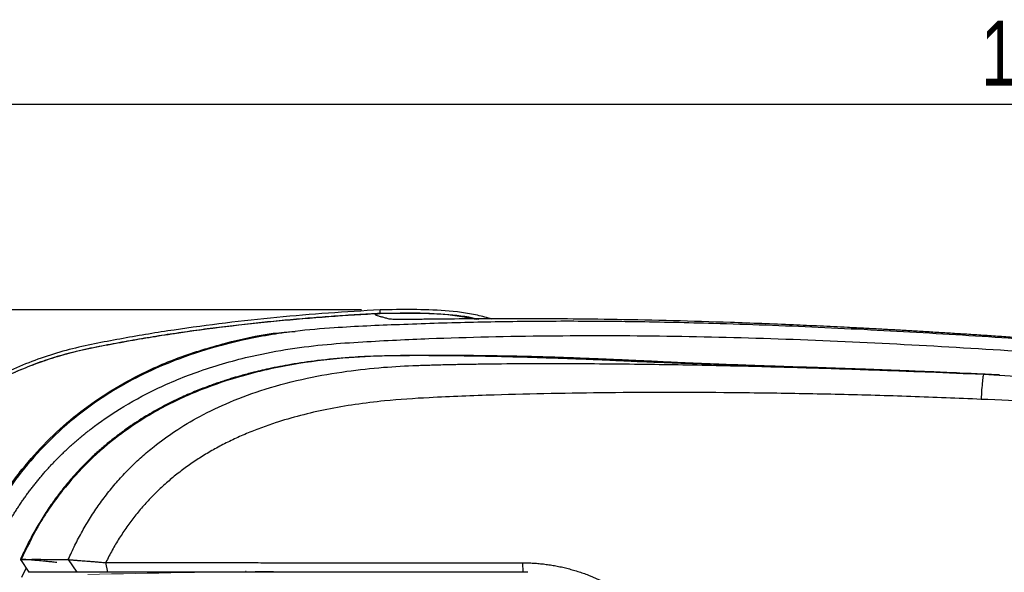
# Model space of a CAD drawing. Header units: millimetres. Extents: x 22 to 354, y 5 to 374.
# Tile 13 of 15: x 50 to 103, y 344 to 374. Entities that reach past the tile are written whole.
import ezdxf

# ---------------------------------------------------------------- set-up
doc = ezdxf.new("R2010")
doc.units = ezdxf.units.MM
doc.layers.add('DRAWINGS', color=7, linetype='Continuous')
doc.styles.add('SLDTEXTSTYLE0', font='TXT', dxfattribs={"width": 0.75})
doc.dimstyles.new('SLDDIMSTYLE0', dxfattribs={"dimtxt": 3.5, "dimasz": 3.302, "dimexe": 0, "dimexo": 0.0625, "dimgap": 0.875, "dimtad": 0, "dimtih": 1, "dimtoh": 1, "dimdec": 0, "dimrnd": 1e-09, "dimzin": 12, "dimdsep": 46, "dimtxsty": 'SLDTEXTSTYLE0', "dimsah": 1, "dimcen": 0.09, "dimadec": 0, "dimazin": 3, "dimtfac": 1, "dimtdec": 0, "dimtofl": 0, "dimtmove": 0, "dimatfit": 3, "dimfxl": 0, "dimfrac": 2, "dimtolj": 1, "dimtzin": 12, "dimarcsym": 0})

# ---------------------------------------------------------------- blocks, each defined once
blk = doc.blocks.new('_D_2')
at = {"layer": 'DRAWINGS'}
for p, q in [((37.508, 336.114), (37.508, 370.632)), ((176.881, 336.114), (176.881, 370.632)), ((176.881, 369.632), (37.508, 369.632))]:
    blk.add_line(p, q, dxfattribs=at)
for points in [[(37.508, 369.632), (40.81, 369.124), (40.81, 370.14)], [(176.881, 369.632), (173.579, 370.14), (173.579, 369.124)]]:
    blk.add_solid(points, dxfattribs=at)
at = {"layer": 'DRAWINGS', "insert": (101.49, 374.144), "char_height": 3.5, "attachment_point": 1, "style": 'SLDTEXTSTYLE0'}
blk.add_mtext('139', dxfattribs=at)
blk = doc.blocks.new('_D_3')
at = {"layer": 'DRAWINGS'}
for p, q in [((68.116, 358.56), (23.457, 358.56)), ((24.457, 358.56), (24.457, 336.932)), ((24.457, 311.668), (24.457, 331.376)), ((68.116, 311.668), (23.457, 311.668))]:
    blk.add_line(p, q, dxfattribs=at)
for points in [[(24.457, 358.56), (23.949, 355.258), (24.965, 355.258)], [(24.457, 311.668), (24.965, 314.97), (23.949, 314.97)]]:
    blk.add_solid(points, dxfattribs=at)
at = {"layer": 'DRAWINGS', "insert": (21.871, 335.888), "char_height": 3.5, "attachment_point": 1, "style": 'SLDTEXTSTYLE0'}
blk.add_mtext('47', dxfattribs=at)

msp = doc.modelspace()

# ---------------------------------------------------------------- linework, layer by layer
at = {"color": 7, "linetype": 'Continuous', "lineweight": 25}
for p, q in [((69.126, 358.377), (69.116, 358.56)), ((100.35, 355.139), (100.042, 355.152)), ((100.35, 355.152), (101.638, 355.092)), ((100.35, 355.128), (100.35, 355.152)), ((102.472, 355.044), (116.464, 354.235)), ((49.733, 345.105), (50.184, 344.414)), ((49.738, 345.11), (50.186, 344.414)), ((49.811, 345.109), (49.77, 345.109)), ((52.317, 345.101), (52.769, 344.414)), ((54.329, 344.937), (54.428, 344.414)), ((76.787, 344.928), (76.814, 344.415)), ((76.913, 344.414), (76.814, 344.414)), ((77.085, 344.414), (76.912, 344.414))]:
    msp.add_line(p, q, dxfattribs=at)
at = {"color": 8, "linetype": 'Continuous', "lineweight": 25}
for p, q in [((69.127, 358.354), (69.126, 358.377)), ((101.638, 355.092), (102.472, 355.044)), ((49.811, 344.154), (50.046, 344.632))]:
    msp.add_line(p, q, dxfattribs=at)
at = {"color": 7, "linetype": 'Continuous', "lineweight": 25}
for points, knots in [([(69.116, 358.56), (67.26, 358.462), (65.406, 358.329), (61.702, 357.974), (59.853, 357.751), (57.098, 357.339), (56.182, 357.188), (54.813, 356.939), (54.358, 356.854), (53.447, 356.675), (52.99, 356.578), (51.629, 356.236), (50.733, 355.942), (48.972, 355.215), (48.128, 354.793), (46.51, 353.836), (45.737, 353.302), (44.631, 352.412), (44.27, 352.1), (43.575, 351.453), (43.241, 351.118), (42.281, 350.082), (41.695, 349.348), (40.895, 348.184), (40.642, 347.786), (40.162, 346.967), (39.936, 346.547), (38.887, 344.426), (38.302, 342.638), (37.805, 339.827), (37.699, 338.888), (37.55, 337.006), (37.508, 336.062), (37.508, 335.114)], [0, 0, 0, 0, 0.125, 0.125, 0.25, 0.25, 0.3125, 0.3125, 0.34375, 0.34375, 0.375, 0.375, 0.4375, 0.4375, 0.5, 0.5, 0.5625, 0.5625, 0.59375, 0.59375, 0.625, 0.625, 0.6875, 0.6875, 0.71875, 0.71875, 0.75, 0.75, 0.875, 0.875, 0.9375, 0.9375, 1, 1, 1, 1]), ([(37.692, 335.114), (37.692, 336.057), (37.733, 336.996), (37.882, 338.869), (37.987, 339.803), (38.479, 342.591), (39.059, 344.36), (40.098, 346.462), (40.322, 346.878), (40.798, 347.689), (41.048, 348.084), (41.841, 349.237), (42.421, 349.964), (43.373, 350.99), (43.703, 351.322), (44.391, 351.963), (44.749, 352.272), (45.845, 353.153), (46.611, 353.683), (48.214, 354.631), (49.05, 355.049), (50.795, 355.769), (51.681, 356.06), (53.03, 356.4), (53.483, 356.495), (54.392, 356.674), (54.847, 356.759), (56.213, 357.007), (57.127, 357.158), (59.877, 357.569), (61.723, 357.792), (65.42, 358.147), (67.272, 358.279), (69.126, 358.377)], [0, 0, 0, 0, 0.0625, 0.0625, 0.125, 0.125, 0.25, 0.25, 0.28125, 0.28125, 0.3125, 0.3125, 0.375, 0.375, 0.40625, 0.40625, 0.4375, 0.4375, 0.5, 0.5, 0.5625, 0.5625, 0.625, 0.625, 0.65625, 0.65625, 0.6875, 0.6875, 0.75, 0.75, 0.875, 0.875, 1, 1, 1, 1]), ([(69.126, 358.368), (68.71, 358.345), (67.878, 358.3), (66.631, 358.217), (65.386, 358.123), (64.143, 358.016), (62.901, 357.896), (61.662, 357.763), (60.424, 357.616), (59.189, 357.453), (57.957, 357.276), (56.727, 357.083), (55.501, 356.872), (54.278, 356.643), (53.061, 356.405), (51.864, 356.097), (50.698, 355.714), (49.566, 355.262), (48.47, 354.744), (47.473, 354.195), (46.568, 353.628), (45.749, 353.055), (44.956, 352.438), (44.191, 351.775), (43.457, 351.069), (42.757, 350.32), (42.093, 349.528), (41.468, 348.695), (40.885, 347.822), (40.346, 346.912), (39.851, 345.965), (39.404, 344.984), (39.007, 343.969), (38.663, 342.919), (38.375, 341.838), (38.148, 340.726), (37.979, 339.595), (37.855, 338.459), (37.768, 337.33), (37.711, 336.216), (37.704, 335.479), (37.7, 335.114)], [0, 0, 0, 0, 0.0279314, 0.0558461, 0.0837416, 0.1116211, 0.139486, 0.1673368, 0.1951745, 0.2230002, 0.2508157, 0.2786216, 0.3064172, 0.3342133, 0.3619884, 0.3895772, 0.4169544, 0.444162, 0.4712348, 0.4981999, 0.5204028, 0.5427239, 0.5651731, 0.5877608, 0.6104987, 0.6334, 0.6564752, 0.679727, 0.703159, 0.726785, 0.7506207, 0.7746899, 0.799025, 0.8236625, 0.8486415, 0.8740015, 0.8996632, 0.9252919, 0.9505864, 0.9755431, 1, 1, 1, 1]), ([(69.606, 358.066), (69.538, 358.085), (69.404, 358.124), (69.249, 358.165), (69.131, 358.197), (69.025, 358.228), (68.921, 358.262), (68.856, 358.296), (68.859, 358.32), (68.901, 358.336), (68.954, 358.348), (69.026, 358.359), (69.093, 358.365), (69.126, 358.368)], [0, 0, 0, 0, 0.123781, 0.2476144, 0.3038757, 0.378838, 0.5050894, 0.6274013, 0.7512276, 0.8146408, 0.8755075, 0.9387115, 1, 1, 1, 1]), ([(75.149, 358.063), (74.888, 358.136), (74.062, 358.364), (72.042, 358.613), (70.286, 358.581), (69.116, 358.56)], [0, 0, 0, 0, 0.133727, 0.422526, 1, 1, 1, 1]), ([(69.126, 358.368), (69.843, 358.389), (71.223, 358.429), (72.962, 358.324), (73.961, 358.127), (74.308, 358.059)], [0, 0, 0, 0, 0.413611, 0.795808, 1, 1, 1, 1]), ([(134.163, 354.129), (133.52, 354.202), (131.937, 354.38), (129.414, 354.653), (126.595, 354.952), (123.775, 355.241), (120.955, 355.521), (118.134, 355.791), (115.313, 356.051), (112.491, 356.298), (109.669, 356.532), (106.846, 356.753), (104.023, 356.959), (101.2, 357.15), (98.376, 357.323), (95.552, 357.48), (92.728, 357.618), (89.904, 357.735), (86.61, 357.845), (83.787, 357.907), (81.278, 357.937), (79.553, 357.947), (77.046, 357.94), (73.913, 357.895), (70.237, 357.772), (67.112, 357.642), (64.284, 357.407), (61.871, 357.001), (59.421, 356.35), (57.381, 355.591), (55.543, 354.699), (53.855, 353.673), (52.18, 352.388), (50.633, 350.879), (49.4, 349.352), (48.235, 347.582), (47.181, 345.52), (46.333, 343.21), (45.795, 341.147), (45.468, 339.358), (45.233, 337.38), (45.194, 335.96), (45.171, 335.114)], [0, 0, 0, 0, 0.018879, 0.046441, 0.074004, 0.101566, 0.129133, 0.156695, 0.184257, 0.21182, 0.239389, 0.266951, 0.294515, 0.322077, 0.34964, 0.377202, 0.404778, 0.432341, 0.459903, 0.501259, 0.515053, 0.533428, 0.551803, 0.588571, 0.625351, 0.659808, 0.680503, 0.708789, 0.731677, 0.755044, 0.772726, 0.79173, 0.813041, 0.834647, 0.854967, 0.870403, 0.896582, 0.922408, 0.942037, 0.95866, 0.975357, 1, 1, 1, 1]), ([(105.382, 356.925), (105.069, 356.948), (104.447, 356.993), (103.523, 357.058), (102.613, 357.12), (101.718, 357.18), (100.837, 357.237), (99.971, 357.292), (99.12, 357.344), (98.282, 357.395), (97.46, 357.443), (96.652, 357.488), (95.858, 357.532), (95.078, 357.573), (94.313, 357.612), (93.562, 357.649), (92.825, 357.685), (92.103, 357.718), (90.473, 357.79), (88.035, 357.885), (84.841, 357.981), (81.879, 358.043), (78.867, 358.08), (76.015, 358.088), (73.509, 358.074), (72.117, 358.059), (71.373, 358.051), (71.026, 358.048), (70.717, 358.046), (70.445, 358.045), (70.21, 358.045), (70.013, 358.046), (69.853, 358.049), (69.731, 358.053), (69.644, 358.059), (69.619, 358.064), (69.606, 358.066)], [0, 0, 0, 0, 0.016494, 0.032754, 0.048783, 0.064583, 0.080157, 0.095508, 0.110638, 0.125552, 0.140252, 0.15474, 0.169021, 0.183097, 0.196971, 0.210648, 0.22413, 0.237422, 0.250526, 0.314542, 0.375104, 0.438683, 0.500181, 0.581521, 0.664107, 0.750273, 0.772897, 0.795962, 0.819501, 0.843544, 0.868123, 0.893265, 0.918998, 0.945349, 0.972342, 1, 1, 1, 1]), ([(45.105, 335.114), (45.132, 335.997), (45.188, 337.76), (45.544, 340.387), (46.176, 342.961), (47.083, 345.455), (48.28, 347.825), (49.658, 349.827), (51.12, 351.473), (52.584, 352.801), (54.18, 353.963), (56.073, 355.066), (58.278, 356.041), (60.786, 356.797), (62.877, 357.282), (64.141, 357.373), (64.532, 357.402)], [0, 0, 0, 0, 0.08033, 0.160298, 0.240571, 0.321131, 0.401529, 0.482104, 0.542466, 0.602581, 0.662902, 0.723303, 0.80348, 0.883761, 0.96397, 1, 1, 1, 1]), ([(46.197, 335.114), (46.199, 335.201), (46.203, 335.374), (46.21, 335.634), (46.218, 335.894), (46.227, 336.153), (46.236, 336.411), (46.248, 336.668), (46.261, 336.926), (46.276, 337.182), (46.294, 337.438), (46.314, 337.693), (46.337, 337.947), (46.363, 338.201), (46.391, 338.454), (46.422, 338.706), (46.456, 338.957), (46.491, 339.208), (46.53, 339.457), (46.571, 339.706), (46.614, 339.954), (46.659, 340.201), (46.707, 340.447), (46.757, 340.692), (46.809, 340.936), (46.863, 341.179), (46.919, 341.421), (46.978, 341.662), (47.039, 341.903), (47.101, 342.141), (47.166, 342.379), (47.233, 342.616), (47.302, 342.852), (47.374, 343.086), (47.447, 343.319), (47.523, 343.551), (47.6, 343.782), (47.68, 344.011), (47.762, 344.239), (47.846, 344.466), (47.932, 344.691), (48.021, 344.915), (48.111, 345.138), (48.204, 345.359), (48.299, 345.579), (48.394, 345.798), (48.504, 346.009), (48.614, 346.22), (48.726, 346.429), (48.839, 346.637), (48.955, 346.844), (49.072, 347.048), (49.191, 347.251), (49.312, 347.452), (49.435, 347.651), (49.561, 347.848), (49.689, 348.042), (49.82, 348.235), (49.952, 348.425), (50.087, 348.613), (50.225, 348.799), (50.364, 348.982), (50.506, 349.164), (50.65, 349.342), (50.795, 349.519), (50.943, 349.693), (51.093, 349.865), (51.245, 350.035), (51.398, 350.202), (51.554, 350.366), (51.711, 350.528), (51.87, 350.688), (52.031, 350.845), (52.193, 351), (52.357, 351.153), (52.523, 351.302), (52.69, 351.45), (52.858, 351.595), (53.028, 351.738), (53.2, 351.878), (53.372, 352.016), (53.979, 352.488), (55.161, 353.306), (57.113, 354.373), (59.503, 355.35), (61.945, 356.043), (64.248, 356.478), (66.238, 356.715), (68.151, 356.84), (69.978, 356.939), (73.304, 357.084), (78.159, 357.189), (84.568, 357.18), (90.97, 357.009), (97.363, 356.718), (103.745, 356.336), (110.254, 355.864), (117.516, 355.254), (126.154, 354.434), (136.651, 353.32), (145.088, 352.334), (151.074, 351.606), (154.218, 351.22), (158.035, 350.742), (162.527, 350.201), (166.256, 349.58), (168.933, 348.925), (170.334, 348.498), (171.582, 348.024), (172.664, 347.498), (173.556, 346.903), (174.236, 346.257), (174.731, 345.623), (175.082, 345.05), (175.415, 344.389), (175.753, 343.52), (176.07, 342.316), (176.309, 340.86), (176.477, 339.158), (176.56, 337.215), (176.567, 335.84), (176.571, 335.114)], [0, 0, 0, 0, 0.001694, 0.003384, 0.005071, 0.006755, 0.008435, 0.010112, 0.011785, 0.013455, 0.015122, 0.016785, 0.018445, 0.020102, 0.021757, 0.023408, 0.025056, 0.026701, 0.028343, 0.029982, 0.031618, 0.033251, 0.03488, 0.036507, 0.03813, 0.03975, 0.041366, 0.04298, 0.04459, 0.046196, 0.047799, 0.049399, 0.050996, 0.052589, 0.054179, 0.055765, 0.057348, 0.058927, 0.060504, 0.062077, 0.063647, 0.065213, 0.066776, 0.068337, 0.069894, 0.071447, 0.072998, 0.074546, 0.076091, 0.077632, 0.07917, 0.080704, 0.082235, 0.083762, 0.085286, 0.086806, 0.088324, 0.089838, 0.091348, 0.092856, 0.09436, 0.095862, 0.097359, 0.098854, 0.100346, 0.101834, 0.103319, 0.1048, 0.106279, 0.107754, 0.109226, 0.110695, 0.11216, 0.113623, 0.115082, 0.116538, 0.117991, 0.11944, 0.120887, 0.122331, 0.123771, 0.125209, 0.137363, 0.151843, 0.168653, 0.187786, 0.201418, 0.214483, 0.226981, 0.238914, 0.250281, 0.292086, 0.333825, 0.375515, 0.41716, 0.458756, 0.500304, 0.544505, 0.600921, 0.669544, 0.750376, 0.766562, 0.787154, 0.812157, 0.841583, 0.8754, 0.885785, 0.895302, 0.903968, 0.911792, 0.918717, 0.924785, 0.930004, 0.934363, 0.937862, 0.944438, 0.952503, 0.962089, 0.973193, 0.985836, 1, 1, 1, 1]), ([(100.35, 355.152), (99.884, 355.173), (98.972, 355.213), (97.632, 355.267), (96.352, 355.317), (95.25, 355.358), (94.228, 355.394), (93.299, 355.426), (91.98, 355.47), (90.376, 355.521), (88.759, 355.571), (87.454, 355.611), (86.419, 355.643), (85.327, 355.679), (84.231, 355.717), (83.414, 355.75), (82.842, 355.775), (82.45, 355.793), (82.088, 355.81), (81.812, 355.823), (81.408, 355.842), (80.741, 355.871), (79.667, 355.912), (78.463, 355.955), (77.067, 355.999), (75.484, 356.041), (74.008, 356.07), (72.787, 356.086), (71.845, 356.094), (70.809, 356.095), (69.772, 356.087), (68.641, 356.061), (67.321, 355.992), (65.83, 355.85), (64.385, 355.639), (63.2, 355.41), (62.279, 355.193), (61.681, 355.032), (61.308, 354.924), (61.068, 354.852), (60.807, 354.77), (60.526, 354.678), (60.225, 354.576), (59.904, 354.461), (59.565, 354.333), (59.207, 354.192), (58.831, 354.034), (58.437, 353.86), (58.027, 353.667), (57.601, 353.455), (57.16, 353.22), (56.706, 352.962), (56.239, 352.678), (55.762, 352.368), (55.276, 352.028), (54.783, 351.657), (54.287, 351.253), (53.788, 350.815), (53.291, 350.339), (52.798, 349.825), (52.312, 349.273), (51.836, 348.68), (51.373, 348.046), (50.927, 347.371), (50.503, 346.655), (50.099, 345.899), (49.856, 345.372), (49.733, 345.106)], [0, 0, 0, 0, 0.021641, 0.042368, 0.062179, 0.081021, 0.093475, 0.109659, 0.124311, 0.155481, 0.186957, 0.207551, 0.228449, 0.249883, 0.280913, 0.312946, 0.326557, 0.34406, 0.359264, 0.370345, 0.37732, 0.407398, 0.438791, 0.472358, 0.502099, 0.533525, 0.564482, 0.578273, 0.593147, 0.609277, 0.626836, 0.641333, 0.661682, 0.687988, 0.710561, 0.729193, 0.743798, 0.754318, 0.757854, 0.76173, 0.765948, 0.770507, 0.77541, 0.780658, 0.786251, 0.792191, 0.798479, 0.805117, 0.812107, 0.819451, 0.827152, 0.835214, 0.843635, 0.852418, 0.861562, 0.871068, 0.880938, 0.891174, 0.901779, 0.912756, 0.924104, 0.935825, 0.947917, 0.96038, 0.973214, 0.98642, 1, 1, 1, 1]), ([(91.117, 355.497), (90.414, 355.521), (89.076, 355.567), (87.432, 355.624), (86.09, 355.676), (85.033, 355.72), (84.115, 355.773), (83.279, 355.81), (82.463, 355.847), (81.587, 355.887), (80.433, 355.934), (79.13, 355.985), (77.819, 356.03), (76.604, 356.059), (75.598, 356.075), (74.8, 356.086), (74.026, 356.095), (72.986, 356.104), (71.518, 356.108), (69.613, 356.093), (67.304, 356.001), (64.599, 355.693), (61.939, 355.118), (59.438, 354.286), (57.19, 353.242), (55.16, 351.939), (53.397, 350.436), (51.931, 348.797), (50.686, 347.012), (50.067, 345.711), (49.778, 345.105)], [0, 0, 0, 0, 0.040867, 0.077845, 0.108629, 0.141315, 0.170171, 0.203655, 0.241358, 0.282952, 0.328225, 0.37268, 0.407931, 0.436986, 0.459771, 0.472671, 0.485341, 0.505027, 0.532036, 0.566279, 0.60777, 0.656423, 0.712624, 0.753925, 0.798188, 0.845776, 0.883369, 0.922592, 0.963908, 1, 1, 1, 1]), ([(52.317, 345.102), (52.375, 345.232), (52.49, 345.492), (52.675, 345.876), (52.868, 346.256), (53.072, 346.631), (53.286, 347.002), (53.509, 347.366), (53.743, 347.725), (53.986, 348.078), (54.239, 348.424), (54.501, 348.764), (54.774, 349.096), (55.055, 349.421), (55.346, 349.738), (55.646, 350.047), (55.956, 350.347), (56.274, 350.639), (56.6, 350.922), (57.178, 351.396), (58.093, 352.062), (59.456, 352.877), (61.085, 353.65), (63.016, 354.35), (65.123, 354.895), (67.257, 355.264), (69.235, 355.477), (70.764, 355.56), (71.896, 355.593), (72.692, 355.614), (73.492, 355.631), (74.298, 355.644), (76.33, 355.671), (79.531, 355.678), (83.83, 355.637), (87.92, 355.56), (91.764, 355.459), (95.329, 355.344), (98.589, 355.223), (100.658, 355.134), (101.638, 355.092)], [0, 0, 0, 0, 0.007973, 0.015951, 0.023934, 0.031923, 0.03992, 0.047926, 0.055939, 0.06396, 0.071987, 0.080022, 0.088063, 0.096111, 0.104167, 0.112232, 0.120306, 0.128391, 0.136487, 0.144595, 0.170348, 0.200037, 0.233753, 0.271634, 0.31543, 0.356038, 0.393372, 0.427356, 0.442195, 0.457127, 0.472154, 0.487277, 0.502495, 0.586537, 0.6674, 0.744337, 0.816625, 0.883631, 0.94487, 1, 1, 1, 1]), ([(101.556, 355.096), (101.356, 355.105), (100.954, 355.123), (100.552, 355.134), (100.35, 355.139)], [0, 0, 0, 0, 0.498933, 1, 1, 1, 1]), ([(102.49, 355.053), (102.2, 355.067), (101.62, 355.094), (101.043, 355.12), (100.755, 355.134)], [0, 0, 0, 0, 0.499729, 1, 1, 1, 1]), ([(101.638, 355.092), (101.63, 355.092), (101.619, 355.064), (101.596, 354.934), (101.583, 354.834), (101.557, 354.575), (101.544, 354.417), (101.521, 354.082), (101.511, 353.906), (101.502, 353.739)], [0, 0, 0, 0, 0.25, 0.25, 0.5, 0.5, 0.75, 0.75, 1, 1, 1, 1]), ([(101.502, 353.739), (100.873, 353.766), (99.61, 353.821), (97.71, 353.89), (95.799, 353.95), (93.877, 354), (91.944, 354.041), (90, 354.073), (86.48, 354.112), (81.568, 354.116), (76.139, 354.012), (72.13, 353.858), (69.626, 353.701), (67.788, 353.474), (66.274, 353.213), (64.838, 352.884), (63.647, 352.537), (62.68, 352.199), (61.915, 351.897), (61.181, 351.568), (60.476, 351.214), (59.8, 350.833), (59.154, 350.427), (58.538, 349.995), (57.952, 349.538), (57.395, 349.054), (56.867, 348.544), (56.37, 348.009), (55.902, 347.448), (55.463, 346.861), (55.055, 346.248), (54.674, 345.611), (54.448, 345.168), (54.334, 344.946)], [0, 0, 0, 0, 0.0375411, 0.0752935, 0.1132582, 0.1514362, 0.1898286, 0.2284362, 0.2672601, 0.3995837, 0.5210086, 0.5907127, 0.6386404, 0.6705141, 0.7010205, 0.7302403, 0.7582653, 0.7749593, 0.7912802, 0.8072574, 0.8229221, 0.8383072, 0.8534477, 0.8683803, 0.8831429, 0.8977751, 0.9123174, 0.9268109, 0.9412974, 0.9558185, 0.9704156, 0.9851295, 1, 1, 1, 1]), ([(155.515, 336.017), (155.509, 336.272), (155.499, 336.773), (155.471, 337.511), (155.434, 338.222), (155.387, 338.907), (155.332, 339.564), (155.266, 340.195), (155.191, 340.799), (155.107, 341.376), (155.013, 341.926), (154.91, 342.45), (154.797, 342.947), (154.675, 343.417), (154.403, 344.332), (153.883, 345.614), (152.875, 347.117), (151.559, 348.314), (150.012, 349.194), (148.235, 349.833), (146.689, 350.2), (145.382, 350.436), (144.448, 350.576), (143.42, 350.708), (141.403, 350.948), (138.294, 351.287), (133.879, 351.709), (128.968, 352.12), (123.527, 352.525), (118.13, 352.878), (112.728, 353.191), (107.273, 353.475), (103.478, 353.649), (101.502, 353.739)], [0, 0, 0, 0, 0.011957, 0.0235, 0.034631, 0.045353, 0.055668, 0.065579, 0.075091, 0.084207, 0.092932, 0.101272, 0.109232, 0.11682, 0.124045, 0.154004, 0.181338, 0.208188, 0.23667, 0.264259, 0.296533, 0.31115, 0.326552, 0.340847, 0.359758, 0.421886, 0.487568, 0.567844, 0.653177, 0.743574, 0.821659, 0.907134, 1, 1, 1, 1]), ([(51.692, 344.94), (51.649, 344.945), (51.558, 344.956), (51.416, 344.971), (51.265, 344.987), (51.105, 345.003), (50.938, 345.019), (50.767, 345.035), (50.593, 345.051), (50.42, 345.066), (50.253, 345.079), (50.096, 345.092), (49.956, 345.101), (49.839, 345.109), (49.756, 345.112), (49.712, 345.112), (49.726, 345.108), (49.734, 345.106)], [0, 0, 0, 0, 0.038547, 0.080549, 0.126042, 0.175036, 0.227518, 0.283469, 0.342886, 0.405824, 0.472459, 0.543173, 0.618662, 0.700062, 0.789071, 0.888037, 1, 1, 1, 1]), ([(49.733, 345.105), (50.135, 345.116), (50.568, 345.116), (51.446, 345.111), (51.893, 345.106), (52.317, 345.101)], [0, 0, 0, 0, 0.5, 0.5, 1, 1, 1, 1]), ([(52.317, 345.101), (52.323, 345.1), (52.335, 345.099), (52.366, 345.096), (52.407, 345.092), (52.458, 345.088), (52.52, 345.083), (52.592, 345.077), (52.675, 345.07), (52.769, 345.063), (52.872, 345.054), (52.994, 345.044), (53.141, 345.033), (53.322, 345.02), (53.533, 345.003), (53.773, 344.984), (54.04, 344.961), (54.231, 344.945), (54.328, 344.937)], [0, 0, 0, 0, 0.04658, 0.094175, 0.142748, 0.192249, 0.242618, 0.293787, 0.345677, 0.398205, 0.451279, 0.504806, 0.571196, 0.644755, 0.725082, 0.811598, 0.903545, 1, 1, 1, 1]), ([(54.333, 344.937), (54.575, 344.936), (55.075, 344.936), (55.851, 344.936), (56.678, 344.936), (57.555, 344.936), (58.483, 344.936), (59.462, 344.936), (60.492, 344.936), (61.573, 344.935), (62.704, 344.934), (63.886, 344.934), (65.119, 344.933), (66.403, 344.932), (67.737, 344.931), (69.122, 344.93), (70.557, 344.929), (72.043, 344.928), (73.58, 344.928), (75.167, 344.927), (76.241, 344.927), (76.787, 344.927)], [0, 0, 0, 0, 0.032764, 0.067721, 0.104869, 0.144209, 0.185744, 0.229479, 0.275416, 0.323563, 0.373923, 0.426501, 0.481301, 0.538327, 0.597582, 0.659067, 0.722785, 0.788737, 0.856923, 0.927344, 1, 1, 1, 1]), ([(76.787, 344.928), (76.888, 344.927), (77.09, 344.925), (77.392, 344.911), (77.693, 344.888), (77.993, 344.855), (78.291, 344.814), (78.589, 344.763), (78.885, 344.702), (79.179, 344.633), (79.473, 344.554), (79.765, 344.466), (80.056, 344.369), (80.818, 344.089), (82.002, 343.511), (83.457, 342.422), (84.686, 341.077), (85.433, 339.859), (85.864, 338.931), (86.088, 338.361), (86.274, 337.784), (86.422, 337.201), (86.535, 336.611), (86.578, 336.214), (86.6, 336.016)], [0, 0, 0, 0, 0.020875, 0.041685, 0.06245, 0.083191, 0.103927, 0.124677, 0.145462, 0.1663, 0.187213, 0.208218, 0.229336, 0.250584, 0.375997, 0.499776, 0.62382, 0.750111, 0.792791, 0.834842, 0.876423, 0.917698, 0.958834, 1, 1, 1, 1]), ([(52.769, 344.414), (52.647, 344.414), (52.208, 344.414), (51.523, 344.414), (50.77, 344.414), (50.366, 344.414), (50.184, 344.414)], [0, 0, 0, 0, 0.139476, 0.500002, 0.775637, 1, 1, 1, 1]), ([(54.428, 344.414), (54.386, 344.414), (54.303, 344.414), (54.179, 344.414), (54.058, 344.414), (53.939, 344.414), (53.766, 344.414), (53.549, 344.414), (53.308, 344.414), (53.103, 344.414), (52.957, 344.414), (52.86, 344.414), (52.799, 344.414), (52.779, 344.414), (52.769, 344.414)], [0, 0, 0, 0, 0.05063, 0.101169, 0.151807, 0.202737, 0.254144, 0.379775, 0.504881, 0.629667, 0.752234, 0.835839, 0.918032, 1, 1, 1, 1]), ([(76.814, 344.414), (75.737, 344.414), (73.863, 344.414), (70.995, 344.414), (68.33, 344.414), (65.453, 344.414), (62.713, 344.414), (60.355, 344.414), (58.531, 344.414), (57.11, 344.414), (55.748, 344.414), (54.862, 344.414), (54.428, 344.414)], [0, 0, 0, 0, 0.143895, 0.250165, 0.383086, 0.499842, 0.634579, 0.749646, 0.815902, 0.879696, 0.941053, 1, 1, 1, 1])]:
    msp.add_open_spline(points, degree=3, knots=knots, dxfattribs=at)
at = {"color": 8, "linetype": 'Continuous', "lineweight": 25}
msp.add_open_spline([(69.126, 358.377), (70.286, 358.393), (72.025, 358.417), (73.804, 358.226), (74.4, 358.069), (74.436, 358.06)], degree=3, knots=[0, 0, 0, 0, 0.653259, 0.978869, 1, 1, 1, 1], dxfattribs=at)
at = {"color": 144, "linetype": 'Continuous', "lineweight": 18}
for points in [[(53.366, 344.296), (56.777, 344.377), (60.188, 344.432), (63.599, 344.445)], [(61.878, 344.46), (61.878, 344.468), (61.878, 344.477), (61.878, 344.487)], [(63.372, 344.461), (63.041, 344.46), (62.709, 344.459), (62.378, 344.457)]]:
    msp.add_open_spline(points, degree=3, dxfattribs=at)

# ---------------------------------------------------------------- dimensions: what is measured, and where the dimension line sits
at = {"layer": 'DRAWINGS'}
dim = msp.add_linear_dim(base=(37.508, 372.41), p1=(176.881, 335.114), p2=(37.508, 335.114), dimstyle='SLDDIMSTYLE0', dxfattribs=at)
dim.commit()
dim.dimension.update_dxf_attribs({"geometry": '_D_2', "text_midpoint": (105.369, 372.41), "dimtype": 160})
dim = msp.add_linear_dim(base=(24.457, 311.668), p1=(69.116, 358.56), p2=(69.116, 311.668), angle=90, dimstyle='SLDDIMSTYLE0', dxfattribs=at)
dim.commit()
dim.dimension.update_dxf_attribs({"geometry": '_D_3', "text_midpoint": (24.457, 334.154), "dimtype": 160})

doc.saveas('drawing.dxf')
